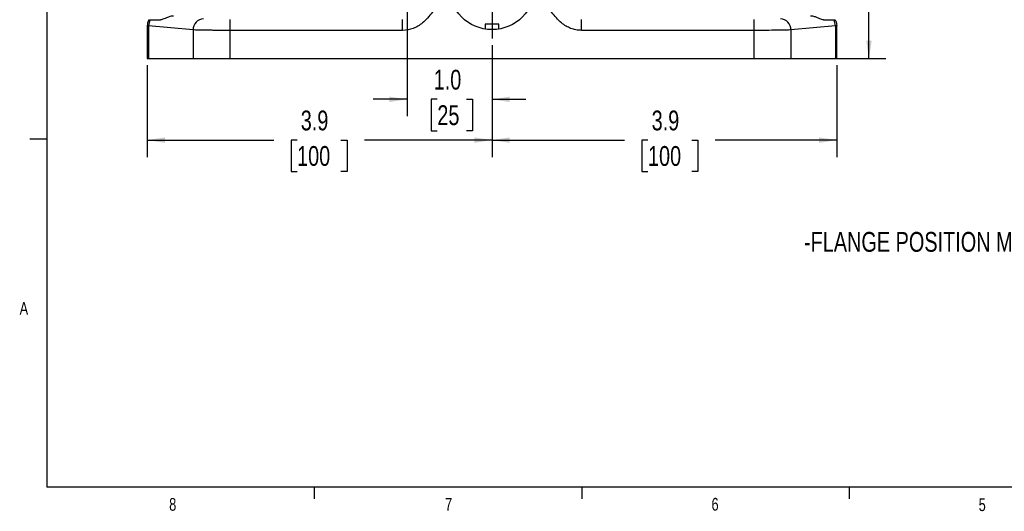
# Model space of a CAD drawing. Header units: inches. Extents: x 0.4 to 16.6, y 0.2 to 10.8.
# Tile 1 of 14: x 0.4 to 7.7, y 0.2 to 3.8. Entities that reach past the tile are written whole.
import ezdxf

# ---------------------------------------------------------------- set-up
doc = ezdxf.new("R2010")
doc.units = ezdxf.units.IN
doc.header["$MEASUREMENT"] = 0
doc.layers.add('BORDER', color=7, linetype='Continuous', lineweight=25)
doc.layers.add('SLD-0', color=7, linetype='Continuous', lineweight=25)
doc.styles.add('SLDTEXTSTYLE0', font='TXT', dxfattribs={"width": 0.75})
doc.dimstyles.new('SLDDIMSTYLE1', dxfattribs={"dimtxt": 0.145833, "dimasz": 0.13, "dimexe": 0, "dimexo": 0.0625, "dimgap": 0.036458, "dimtad": 0, "dimtih": 1, "dimtoh": 1, "dimdec": 1, "dimlfac": 1.55, "dimrnd": 1e-09, "dimzin": 12, "dimdsep": 46, "dimtxsty": 'SLDTEXTSTYLE0', "dimsah": 1, "dimcen": 0.09, "dimadec": 0, "dimazin": 3, "dimtfac": 1, "dimtdec": 1, "dimtofl": 0, "dimtmove": 0, "dimatfit": 3, "dimfxl": 0, "dimfrac": 2, "dimtolj": 1, "dimtzin": 12, "dimarcsym": 0})
doc.dimstyles.new('SLDDIMSTYLE2', dxfattribs={"dimtxt": 0.145833, "dimasz": 0.13, "dimexe": 0, "dimexo": 0.0625, "dimgap": 0.036458, "dimtad": 0, "dimtih": 1, "dimtoh": 1, "dimdec": 1, "dimlfac": 1.55, "dimrnd": 1e-09, "dimzin": 4, "dimdsep": 46, "dimtxsty": 'SLDTEXTSTYLE0', "dimsah": 1, "dimcen": 0.09, "dimadec": 0, "dimazin": 1, "dimtfac": 1, "dimtdec": 1, "dimtmove": 0, "dimatfit": 0, "dimfxl": 0, "dimfrac": 2, "dimtolj": 1, "dimtzin": 12, "dimarcsym": 0})

# ---------------------------------------------------------------- blocks, each defined once
blk = doc.blocks.new('_D_1')
at = {"layer": 'SLD-0'}
for p, q in [((3.903, 3.6469), (3.903, 2.8227)), ((6.4408, 3.4988), (6.4408, 2.8227)), ((3.903, 2.9477), (4.8789, 2.9477)), ((5.051, 2.9477), (5.0066, 2.9477)), ((5.0066, 2.9477), (5.0066, 2.716)), ((5.3742, 2.9477), (5.4186, 2.9477)), ((5.4186, 2.9477), (5.4186, 2.716)), ((6.4408, 2.9477), (5.5463, 2.9477)), ((5.0066, 2.716), (5.051, 2.716)), ((5.4186, 2.716), (5.3742, 2.716))]:
    blk.add_line(p, q, dxfattribs=at)
for points in [[(3.903, 2.9477), (4.033, 2.9277), (4.033, 2.9677)], [(6.4408, 2.9477), (6.3108, 2.9677), (6.3108, 2.9277)]]:
    blk.add_solid(points, dxfattribs=at)
at = {"layer": 'SLD-0', "char_height": 0.14583, "attachment_point": 1, "style": 'SLDTEXTSTYLE0'}
for s, insert in [('3.9', (5.078, 3.1653)), ('100', (5.051, 2.904))]:
    blk.add_mtext(s, dxfattribs=dict(at, insert=insert))
blk = doc.blocks.new('_D_2')
at = {"layer": 'SLD-0'}
for p, q in [((3.903, 3.6469), (3.903, 2.8227)), ((1.3652, 3.4988), (1.3652, 2.8227)), ((1.3652, 2.9477), (2.2961, 2.9477)), ((2.4682, 2.9477), (2.4238, 2.9477)), ((2.4238, 2.9477), (2.4238, 2.716)), ((2.7914, 2.9477), (2.8358, 2.9477)), ((2.8358, 2.9477), (2.8358, 2.716)), ((3.903, 2.9477), (2.9635, 2.9477)), ((2.4238, 2.716), (2.4682, 2.716)), ((2.8358, 2.716), (2.7914, 2.716))]:
    blk.add_line(p, q, dxfattribs=at)
for points in [[(1.3652, 2.9477), (1.4952, 2.9277), (1.4952, 2.9677)], [(3.903, 2.9477), (3.773, 2.9677), (3.773, 2.9277)]]:
    blk.add_solid(points, dxfattribs=at)
at = {"layer": 'SLD-0', "char_height": 0.14583, "attachment_point": 1, "style": 'SLDTEXTSTYLE0'}
for s, insert in [('3.9', (2.4952, 3.1653)), ('100', (2.4682, 2.904))]:
    blk.add_mtext(s, dxfattribs=dict(at, insert=insert))
blk = doc.blocks.new('_D_3')
at = {"layer": 'SLD-0'}
for p, q in [((5.0959, 6.35), (6.8028, 6.35)), ((6.6778, 6.35), (6.6778, 5.2825)), ((6.5162, 5.0212), (6.4718, 5.0212)), ((6.4718, 5.0212), (6.4718, 4.7895)), ((6.8394, 5.0212), (6.8838, 5.0212)), ((6.8838, 5.0212), (6.8838, 4.7895)), ((6.4718, 4.7895), (6.5162, 4.7895)), ((6.8838, 4.7895), (6.8394, 4.7895)), ((6.6778, 3.5488), (6.6778, 4.76)), ((6.1538, 3.5488), (6.8028, 3.5488))]:
    blk.add_line(p, q, dxfattribs=at)
for points in [[(6.6778, 6.35), (6.6578, 6.22), (6.6978, 6.22)], [(6.6778, 3.5488), (6.6978, 3.6788), (6.6578, 3.6788)]]:
    blk.add_solid(points, dxfattribs=at)
at = {"layer": 'SLD-0', "char_height": 0.14583, "attachment_point": 1, "style": 'SLDTEXTSTYLE0'}
for s, insert in [('4.3', (6.5432, 5.2388)), ('110', (6.5162, 4.9775))]:
    blk.add_mtext(s, dxfattribs=dict(at, insert=insert))
blk = doc.blocks.new('_D_4')
at = {"layer": 'SLD-0'}
for p, q in [((3.2782, 4.5322), (3.2782, 3.1231)), ((3.903, 3.6469), (3.903, 3.1231)), ((3.2782, 3.2481), (3.0282, 3.2481)), ((3.5006, 3.2481), (3.4562, 3.2481)), ((3.4562, 3.2481), (3.4562, 3.0164)), ((3.7161, 3.2481), (3.7605, 3.2481)), ((3.7605, 3.2481), (3.7605, 3.0164)), ((3.903, 3.2481), (4.153, 3.2481)), ((3.4562, 3.0164), (3.5006, 3.0164)), ((3.7605, 3.0164), (3.7161, 3.0164))]:
    blk.add_line(p, q, dxfattribs=at)
for points in [[(3.2782, 3.2481), (3.1482, 3.2681), (3.1482, 3.2281)], [(3.903, 3.2481), (4.033, 3.2281), (4.033, 3.2681)]]:
    blk.add_solid(points, dxfattribs=at)
at = {"layer": 'SLD-0', "char_height": 0.14583, "attachment_point": 1, "style": 'SLDTEXTSTYLE0'}
for s, insert in [('1.0', (3.4737, 3.4657)), ('25', (3.5006, 3.2044))]:
    blk.add_mtext(s, dxfattribs=dict(at, insert=insert))
blk = doc.blocks.new('SW_CENTERMARKSYMBOL_0')
at = {"layer": 'SLD-0', "color": 0}
for p, q in [((0, 0.129), (0, 0.3822)), ((-0.129, 0), (-0.3822, 0)), ((0, 0), (-0.0645, 0)), ((0, 0), (0, 0.0645)), ((0, 0), (0, -0.0645)), ((0, 0), (0.0645, 0)), ((0.129, 0), (0.3822, 0)), ((0, -0.129), (0, -0.3822))]:
    blk.add_line(p, q, dxfattribs=at)

msp = doc.modelspace()

# ---------------------------------------------------------------- linework, layer by layer
at = {"color": 7, "linetype": 'Continuous', "lineweight": 25}
for p, q in [((1.3652, 3.7915), (1.3652, 3.5488)), ((1.3757, 3.7899), (1.3652, 3.7913)), ((1.7022, 3.7593), (1.3757, 3.7899)), ((1.3757, 3.7899), (1.3757, 3.5488)), ((1.3878, 3.8326), (1.462, 3.8326)), ((1.9756, 3.7554), (1.9756, 3.836)), ((3.2453, 3.7554), (3.2453, 3.836)), ((3.8536, 3.8021), (3.8536, 3.7653)), ((3.9284, 3.8021), (3.8536, 3.8021)), ((3.9524, 3.8021), (3.9284, 3.8021)), ((3.9524, 3.7653), (3.9524, 3.8021)), ((4.5607, 3.7554), (4.5607, 3.836)), ((5.8304, 3.836), (5.8304, 3.7554)), ((6.4303, 3.7899), (6.1038, 3.7593)), ((6.344, 3.8326), (6.4182, 3.8326)), ((6.4408, 3.7913), (6.4303, 3.7899)), ((6.4303, 3.7899), (6.4303, 3.5488)), ((6.4408, 3.5488), (6.4408, 3.7915)), ((1.7022, 3.7593), (1.7022, 3.5488)), ((1.9756, 3.5488), (1.9756, 3.7554)), ((3.2453, 3.7554), (1.9756, 3.7554)), ((5.8304, 3.7554), (4.5607, 3.7554)), ((5.8304, 3.7554), (5.8304, 3.5488)), ((6.1038, 3.7593), (6.1038, 3.5488)), ((1.3652, 3.5488), (1.3757, 3.5488)), ((1.3757, 3.5488), (1.7022, 3.5488)), ((1.7022, 3.5488), (1.9756, 3.5488)), ((1.9756, 3.5488), (5.8304, 3.5488)), ((5.8304, 3.5488), (6.1038, 3.5488)), ((6.1038, 3.5488), (6.4303, 3.5488)), ((6.4303, 3.5488), (6.4408, 3.5488))]:
    msp.add_line(p, q, dxfattribs=at)
msp.add_circle((3.903, 4.0791), 0.3177, dxfattribs=at)
for centre, radius, start, end in [((1.459, 3.7894), 0.0833, 148.71865, 179.65126), ((1.782, 3.7601), 0.0798, 91.55936, 180.57641), ((6.024, 3.7601), 0.0798, 359.42359, 88.44064), ((6.347, 3.7894), 0.0833, 0.34874, 31.28135)]:
    msp.add_arc(centre, radius, start, end, dxfattribs=at)
for points, knots in [([(3.4929, 3.932), (3.4829, 3.9171), (3.4631, 3.8876), (3.4302, 3.8461), (3.3952, 3.8121), (3.3591, 3.7869), (3.3114, 3.7627), (3.2718, 3.7584), (3.2453, 3.7554)], [0, 0, 0, 0, 0.169833, 0.335259, 0.499965, 0.627921, 0.750683, 1, 1, 1, 1]), ([(4.5607, 3.7554), (4.5475, 3.7562), (4.5209, 3.7577), (4.4828, 3.7693), (4.4469, 3.7868), (4.4108, 3.8122), (4.3758, 3.8461), (4.3429, 3.8876), (4.3231, 3.9171), (4.3131, 3.932)], [0, 0, 0, 0, 0.1249406, 0.2501285, 0.3727163, 0.5005783, 0.6650703, 0.8303196, 1, 1, 1, 1]), ([(1.5594, 3.8606), (1.5537, 3.8602), (1.54, 3.8595), (1.5172, 3.853), (1.4902, 3.8415), (1.4726, 3.8335), (1.4642, 3.8328), (1.462, 3.8326)], [0, 0, 0, 0, 0.107204, 0.253374, 0.487238, 0.867556, 1, 1, 1, 1]), ([(6.344, 3.8326), (6.336, 3.8345), (6.3238, 3.8373), (6.2967, 3.85), (6.275, 3.8572), (6.258, 3.8603), (6.2492, 3.8605), (6.2466, 3.8606)], [0, 0, 0, 0, 0.4409351, 0.6678825, 0.8380592, 0.9505585, 1, 1, 1, 1]), ([(1.3766, 3.8326), (1.3732, 3.8259), (1.3667, 3.8129), (1.3657, 3.7983), (1.3652, 3.7913)], [0, 0, 0, 0, 0.5178694, 1, 1, 1, 1]), ([(1.3766, 3.8326), (1.3769, 3.8326), (1.3775, 3.8326), (1.3812, 3.8326), (1.3856, 3.8326), (1.3878, 3.8326)], [0, 0, 0, 0, 0.311383, 0.654131, 1, 1, 1, 1]), ([(6.4182, 3.8326), (6.4202, 3.8326), (6.4245, 3.8326), (6.4283, 3.8326), (6.429, 3.8326), (6.4294, 3.8326)], [0, 0, 0, 0, 0.311383, 0.654131, 1, 1, 1, 1]), ([(6.4294, 3.8326), (6.4328, 3.8259), (6.4394, 3.8129), (6.4403, 3.7983), (6.4408, 3.7913)], [0, 0, 0, 0, 0.517869, 1, 1, 1, 1]), ([(1.9756, 3.7554), (1.9454, 3.7555), (1.9048, 3.7555), (1.8575, 3.7559), (1.8298, 3.7562), (1.789, 3.7567), (1.7504, 3.7574), (1.7183, 3.7584), (1.7077, 3.759), (1.7022, 3.7593)], [0, 0, 0, 0, 0.244944, 0.32894, 0.413956, 0.499993, 0.729659, 0.859828, 1, 1, 1, 1]), ([(6.1038, 3.7593), (6.0983, 3.759), (6.0877, 3.7584), (6.0651, 3.7577), (6.043, 3.7572), (6.0231, 3.7568), (5.9852, 3.7562), (5.922, 3.7556), (5.8606, 3.7555), (5.8304, 3.7554)], [0, 0, 0, 0, 0.140209, 0.270412, 0.3517, 0.42853, 0.500902, 0.754988, 1, 1, 1, 1])]:
    msp.add_open_spline(points, degree=3, knots=knots, dxfattribs=at)
at = {"layer": 'BORDER'}
for p, q in [((0.6263, 10.6421), (0.6263, 0.3921)), ((0.6263, 2.9546), (0.5013, 2.9546)), ((16.3763, 0.3921), (0.6263, 0.3921)), ((2.5948, 0.3921), (2.5948, 0.3073)), ((4.5635, 0.3921), (4.5635, 0.3073)), ((6.5323, 0.3921), (6.5323, 0.3073))]:
    msp.add_line(p, q, dxfattribs=at)

# ---------------------------------------------------------------- block references
at = {"layer": 'SLD-0'}
msp.add_blockref('SW_CENTERMARKSYMBOL_0', (3.903, 4.0791), dxfattribs=at)

# ---------------------------------------------------------------- texts
at = {"color": 7, "linetype": 'Continuous', "lineweight": 0, "char_height": 0.0937, "attachment_point": 1, "style": 'SLDTEXTSTYLE0'}
for s, insert in [('A', (0.426, 1.7559)), ('8', (1.5268, 0.313)), ('7', (3.5574, 0.3133)), ('6', (5.5188, 0.3137)), ('5', (7.4851, 0.3106))]:
    msp.add_mtext(s, dxfattribs=dict(at, insert=insert))
at = {"layer": 'SLD-0', "insert": (6.1994, 2.2717), "char_height": 0.145833, "attachment_point": 1, "style": 'SLDTEXTSTYLE0'}
msp.add_mtext('-FLANGE POSITION MAY DIFFER FROM PRODUCTION MODEL', dxfattribs=at)

# ---------------------------------------------------------------- dimensions: what is measured, and where the dimension line sits
at = {"layer": 'SLD-0'}
dim = msp.add_linear_dim(base=(6.6778, 6.35), p1=(6.1038, 3.5488), p2=(5.0459, 6.35), angle=90, dimstyle='SLDDIMSTYLE1', dxfattribs=at)
dim.commit()
dim.dimension.update_dxf_attribs({"geometry": '_D_3', "text_midpoint": (6.6778, 5.0212), "dimtype": 160})
for base, p1, p2, dimstyle, picture, middle in [((3.903, 3.2481), (3.2782, 4.5822), (3.903, 3.6969), 'SLDDIMSTYLE2', '_D_4', (3.6083, 3.2481)), ((3.903, 2.9477), (1.3652, 3.5488), (3.903, 3.6969), 'SLDDIMSTYLE1', '_D_2', (2.6298, 2.9477)), ((6.4408, 2.9477), (3.903, 3.6969), (6.4408, 3.5488), 'SLDDIMSTYLE1', '_D_1', (5.2126, 2.9477))]:
    dim = msp.add_linear_dim(base=base, p1=p1, p2=p2, dimstyle=dimstyle, dxfattribs=at)
    dim.commit()
    dim.dimension.update_dxf_attribs({"geometry": picture, "text_midpoint": middle, "dimtype": 160})

doc.saveas('drawing.dxf')
